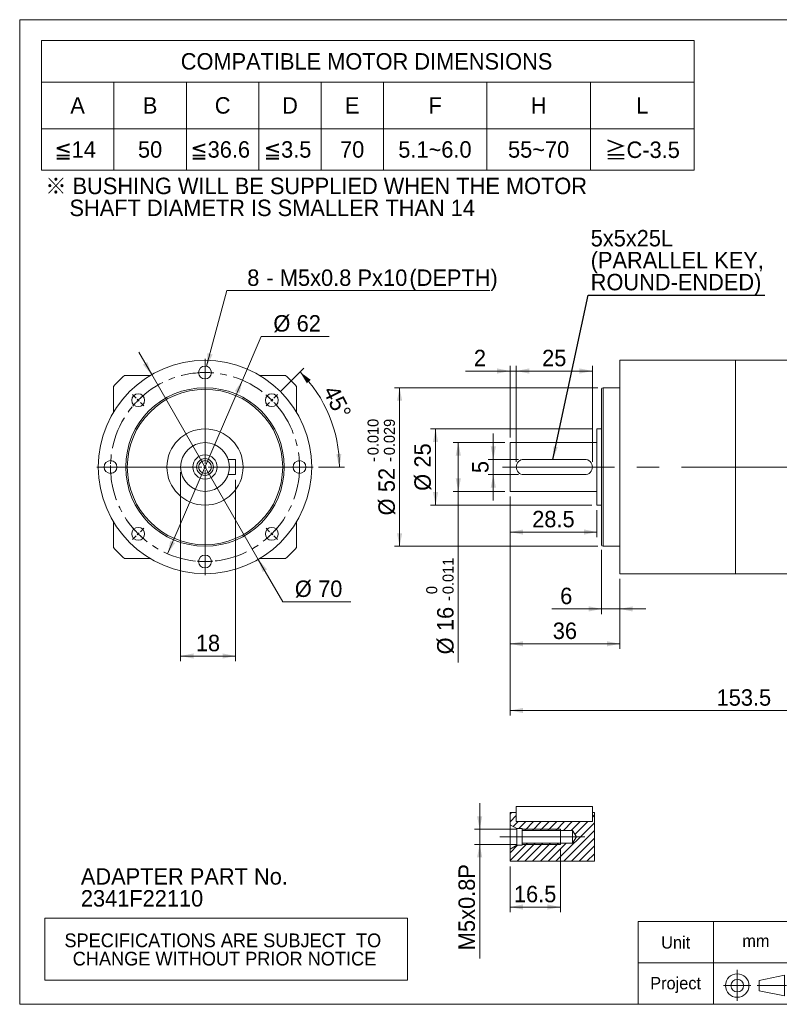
# Model space of a CAD drawing. Header units: millimetres. Extents: x 17 to 488, y 17 to 340.
# Tile 1 of 2: x 17 to 266, y 17 to 340. Entities that reach past the tile are written whole.
import ezdxf

# ---------------------------------------------------------------- set-up
doc = ezdxf.new("R2010")
doc.units = ezdxf.units.MM
doc.header["$LTSCALE"] = 1.7
doc.linetypes.add('CENTER', pattern=[10.16, 6.35, -1.27, 1.27, -1.27])
doc.linetypes.add('CENTERX2', pattern=[20.32, 12.7, -2.54, 2.54, -2.54])
doc.layers.add('外框線', color=7, linetype='Continuous', lineweight=30)
doc.styles.add('SLDTEXTSTYLE0', font='ARIAL.TTF', dxfattribs={"width": 0.948})
doc.styles.add('SLDTEXTSTYLE4', font='ARIAL.TTF', dxfattribs={"width": 0.948, "bigfont": 'bigfont'})
doc.styles.add('SLDTEXTSTYLE5', font='MINGLIU.TTC', dxfattribs={"bigfont": 'bigfont'})
doc.styles.get("Standard").update_dxf_attribs({"font": 'ARIAL.TTF'})
doc.dimstyles.new('SLDDIMSTYLE0', dxfattribs={"dimtxt": 5.23937, "dimasz": 4.25, "dimexe": 0, "dimexo": 0.0625, "dimgap": 1.309843, "dimtad": 1, "dimdec": 4, "dimrnd": 1e-09, "dimzin": 12, "dimdsep": 46, "dimtxsty": 'SLDTEXTSTYLE0', "dimsah": 1, "dimcen": 0.09, "dimadec": 0, "dimazin": 0, "dimtfac": 1, "dimtdec": 4, "dimtofl": 0, "dimtmove": 0, "dimatfit": 3, "dimfxl": 0, "dimtolj": 1, "dimtzin": 12, "dimarcsym": 0})
doc.dimstyles.new('SLDDIMSTYLE1', dxfattribs={"dimtxt": 5.23937, "dimasz": 4.25, "dimexe": 0, "dimexo": 0.0625, "dimgap": 1.309843, "dimtad": 1, "dimdec": 4, "dimrnd": 1e-09, "dimzin": 12, "dimdsep": 46, "dimtxsty": 'SLDTEXTSTYLE0', "dimsah": 1, "dimcen": 0.09, "dimadec": 0, "dimazin": 0, "dimtol": 1, "dimtm": 0.011, "dimtfac": 1, "dimtdec": 3, "dimtofl": 0, "dimtmove": 0, "dimatfit": 3, "dimfxl": 0, "dimtolj": 1, "dimarcsym": 0})
doc.dimstyles.new('SLDDIMSTYLE2', dxfattribs={"dimtxt": 5.23937, "dimasz": 4.25, "dimexe": 0, "dimexo": 0.0625, "dimgap": 1.309843, "dimtad": 1, "dimdec": 4, "dimrnd": 1e-09, "dimzin": 12, "dimdsep": 46, "dimtxsty": 'SLDTEXTSTYLE0', "dimsah": 1, "dimcen": 0.09, "dimadec": 0, "dimazin": 0, "dimtfac": 1, "dimtdec": 4, "dimtofl": 0, "dimtmove": 0, "dimatfit": 3, "dimfxl": 0, "dimtolj": 1, "dimtzin": 12, "dimarcsym": 0})
doc.dimstyles.new('SLDDIMSTYLE3', dxfattribs={"dimtxt": 5.23937, "dimasz": 4.25, "dimexe": 0, "dimexo": 0.0625, "dimgap": 1.309843, "dimtad": 1, "dimdec": 4, "dimrnd": 1e-09, "dimzin": 12, "dimdsep": 46, "dimtxsty": 'SLDTEXTSTYLE0', "dimsah": 1, "dimcen": 0.09, "dimadec": 0, "dimazin": 0, "dimtol": 1, "dimtp": -0.01, "dimtm": 0.029, "dimtfac": 1, "dimtdec": 3, "dimtofl": 0, "dimtmove": 0, "dimatfit": 3, "dimfxl": 0, "dimtolj": 1, "dimtzin": 0, "dimarcsym": 0})
doc.dimstyles.new('SLDDIMSTYLE5', dxfattribs={"dimtxt": 0, "dimasz": 4.25, "dimexe": 0, "dimexo": 0.0625, "dimgap": 0, "dimtad": 0, "dimtih": 1, "dimtoh": 1, "dimdec": 0, "dimrnd": 1e-09, "dimzin": 0, "dimdsep": 46, "dimtxsty": 'Standard', "dimsah": 1, "dimcen": 0.09, "dimadec": 0, "dimazin": 0, "dimtfac": 4.25, "dimtdec": 0, "dimtofl": 0, "dimtmove": 0, "dimatfit": 3, "dimfxl": 0, "dimtolj": 1, "dimtzin": 0, "dimarcsym": 0})
doc.dimstyles.new('SLDDIMSTYLE6', dxfattribs={"dimtxt": 5.23937, "dimasz": 4.25, "dimexe": 0, "dimexo": 0.0625, "dimgap": 1.309843, "dimtad": 0, "dimtih": 1, "dimtoh": 1, "dimdec": 4, "dimrnd": 1e-09, "dimzin": 12, "dimdsep": 46, "dimtxsty": 'SLDTEXTSTYLE0', "dimsah": 1, "dimcen": 0.09, "dimadec": 0, "dimazin": 0, "dimtfac": 1, "dimtdec": 4, "dimtmove": 0, "dimatfit": 3, "dimfxl": 0, "dimtolj": 1, "dimtzin": 12, "dimarcsym": 0})
doc.dimstyles.new('SLDDIMSTYLE7', dxfattribs={"dimtxt": 5.23937, "dimasz": 4.25, "dimexe": 0, "dimexo": 0.0625, "dimgap": 1.309843, "dimtad": 0, "dimtih": 1, "dimtoh": 1, "dimdec": 0, "dimrnd": 1e-09, "dimzin": 12, "dimdsep": 46, "dimtxsty": 'SLDTEXTSTYLE0', "dimsah": 1, "dimcen": 0.09, "dimadec": 0, "dimazin": 0, "dimtfac": 1, "dimtdec": 4, "dimtofl": 0, "dimtmove": 0, "dimatfit": 3, "dimfxl": 0, "dimtolj": 1, "dimtzin": 12, "dimarcsym": 0})
doc.dimstyles.new('SLDDIMSTYLE8', dxfattribs={"dimtxt": 5.23937, "dimasz": 4.25, "dimexe": 0, "dimexo": 0.0625, "dimgap": 1.309843, "dimtad": 1, "dimdec": 4, "dimlfac": 1.7, "dimzin": 12, "dimdsep": 46, "dimtxsty": 'SLDTEXTSTYLE0', "dimsah": 1, "dimcen": 0.09, "dimadec": 4, "dimazin": 0, "dimtfac": 1, "dimtdec": 4, "dimtofl": 0, "dimtmove": 0, "dimatfit": 3, "dimfxl": 0, "dimtolj": 1, "dimtzin": 12, "dimarcsym": 0})

# ---------------------------------------------------------------- blocks, each defined once
blk = doc.blocks.new('E2')
at = {"layer": '外框線', "color": 7, "lineweight": 0}
for p, q in [((219.94, 44.21), (219.94, 17.01)), ((272.06, 44.21), (219.94, 44.21)), ((244.61, 44.21), (244.61, 17.01)), ((272.06, 30.61), (219.94, 30.61)), ((259.59, 24.86), (267.88, 26.56)), ((267.88, 26.56), (267.88, 19.76)), ((259.59, 24.86), (259.59, 21.46)), ((259.59, 21.46), (267.88, 19.76))]:
    blk.add_line(p, q, dxfattribs=at)
at = {"layer": '外框線', "color": 7, "linetype": 'CENTERX2', "lineweight": 0}
for p, q in [((252.41, 28.36), (252.41, 18.13)), ((247.95, 23.15), (256.9, 23.15)), ((258.98, 23.15), (268.62, 23.15))]:
    blk.add_line(p, q, dxfattribs=at)
at = {"layer": '外框線', "color": 7, "lineweight": 0}
for radius in [3.86, 2.08]:
    blk.add_circle((252.41, 23.15), radius, dxfattribs=at)
at = {"color": 7, "linetype": 'Continuous', "lineweight": 0, "char_height": 4.048, "attachment_point": 1, "style": 'SLDTEXTSTYLE0'}
for s, insert in [('Unit', (227.45, 39.33)), ('mm', (254.08, 39.83)), ('Project', (223.85, 25.96))]:
    blk.add_mtext(s, dxfattribs=dict(at, insert=insert))
blk = doc.blocks.new('SW_NOTE_0')
at = {"color": 0, "linetype": 'Continuous', "lineweight": 0, "attachment_point": 1, "style": 'SLDTEXTSTYLE0'}
for s, insert, char_height in [('ADAPTER PART No.', (0, 6.96), 5.3975), ('2341F22110', (0, -0.24), 5.397)]:
    blk.add_mtext(s, dxfattribs=dict(at, insert=insert, char_height=char_height))
blk = doc.blocks.new('SW_NOTE_1')
at = {"color": 0, "linetype": 'Continuous', "lineweight": 0, "char_height": 5.3975, "attachment_point": 1}
for s, insert, style in [('\\M+181A6 BUSHING WILL BE SUPPLIED WHEN THE MOTOR', (0, 6.96), 'SLDTEXTSTYLE4'), ('    SHAFT DIAMETR IS SMALLER THAN 14', (0, -0.24), 'SLDTEXTSTYLE0')]:
    blk.add_mtext(s, dxfattribs=dict(at, insert=insert, style=style))
blk = doc.blocks.new('SW_TABLEANNOTATION_0')
at = {"color": 0, "linetype": 'Continuous', "lineweight": 0}
for p, q in [((0, 0), (0, -20.4)), ((119, 0), (0, 0)), ((119, -20.4), (119, 0)), ((0, -20.4), (119, -20.4))]:
    blk.add_line(p, q, dxfattribs=at)
at = {"color": 0, "linetype": 'Continuous', "lineweight": 0, "char_height": 4.4979, "attachment_point": 1, "style": 'SLDTEXTSTYLE0'}
for s, insert in [('SPECIFICATIONS ARE SUBJECT  TO ', (6.47, -5.06)), ('CHANGE WITHOUT PRIOR NOTICE', (9.19, -11.06))]:
    blk.add_mtext(s, dxfattribs=dict(at, insert=insert))
blk = doc.blocks.new('SW_TABLEANNOTATION_1')
at = {"color": 0, "linetype": 'Continuous', "lineweight": 0}
for p, q in [((0, 0), (0, -42.5)), ((214.2, 0), (0, 0)), ((214.2, -42.5), (214.2, 0)), ((0, -13.6), (214.2, -13.6)), ((23.8, -13.6), (23.8, -42.5)), ((47.6, -13.6), (47.6, -42.5)), ((71.4, -13.6), (71.4, -42.5)), ((91.8, -13.6), (91.8, -42.5)), ((112.2, -13.6), (112.2, -42.5)), ((146.2, -13.6), (146.2, -42.5)), ((180.2, -13.6), (180.2, -42.5)), ((0, -28.9), (214.2, -28.9)), ((0, -42.5), (214.2, -42.5))]:
    blk.add_line(p, q, dxfattribs=at)
at = {"color": 0, "linetype": 'Continuous', "lineweight": 0, "attachment_point": 1}
for s, insert, char_height, style in [('COMPATIBLE MOTOR DIMENSIONS', (45.73, -4.11), 5.3975, 'SLDTEXTSTYLE0'), ('A', (9.5, -18.56), 5.4, 'SLDTEXTSTYLE0'), ('B', (33.3, -18.56), 5.4, 'SLDTEXTSTYLE0'), ('C', (56.9, -18.56), 5.4, 'SLDTEXTSTYLE0'), ('D', (79, -18.56), 5.4, 'SLDTEXTSTYLE0'), ('E', (99.6, -18.56), 5.4, 'SLDTEXTSTYLE0'), ('F', (127, -18.56), 5.4, 'SLDTEXTSTYLE0'), ('H', (160.6, -18.56), 5.4, 'SLDTEXTSTYLE0'), ('L', (195.2, -18.56), 5.4, 'SLDTEXTSTYLE0'), ('\\M+1818514', (4.3, -33.01), 5.397, 'SLDTEXTSTYLE4'), ('50', (31.7, -33.01), 5.397, 'SLDTEXTSTYLE0'), ('\\M+1818536.6', (48.9, -33.01), 5.3975, 'SLDTEXTSTYLE4'), ('\\M+181853.5', (73, -33.01), 5.3975, 'SLDTEXTSTYLE4'), ('70', (98, -33.01), 5.397, 'SLDTEXTSTYLE0'), ('5.1~6.0', (117.11, -33.01), 5.397, 'SLDTEXTSTYLE0'), ('55~70', (153.1, -33.01), 5.397, 'SLDTEXTSTYLE0'), ('\\M+18186', (184.81, -33.23), 5.397, 'SLDTEXTSTYLE5'), ('C-3.5', (192, -33.11), 5.397, 'SLDTEXTSTYLE0')]:
    blk.add_mtext(s, dxfattribs=dict(at, insert=insert, char_height=char_height, style=style))
blk = doc.blocks.new('*D11')
at = {"color": 7, "linetype": 'Continuous', "lineweight": 0}
for p, q in [((172.38, 195.76), (172.38, 204.26)), ((180.7, 195.76), (170.68, 195.76)), ((172.38, 195.76), (172.38, 190.76)), ((180.7, 190.76), (170.68, 190.76)), ((172.38, 190.76), (172.38, 182.26))]:
    blk.add_line(p, q, dxfattribs=at)
for points in [[(172.38, 195.76), (173.23, 200.01), (171.53, 200.01)], [(172.38, 190.76), (171.53, 186.51), (173.23, 186.51)]]:
    blk.add_solid(points, dxfattribs=at)
at = {"color": 7, "linetype": 'Continuous', "lineweight": 0, "insert": (165.42, 191.26), "char_height": 5.4, "attachment_point": 1, "rotation": 90, "style": 'SLDTEXTSTYLE0'}
blk.add_mtext('5', dxfattribs=at)
blk = doc.blocks.new('*D12')
at = {"color": 7, "linetype": 'Continuous', "lineweight": 0}
for p, q in [((176.2, 201.26), (159.2, 201.26)), ((160.9, 201.26), (160.9, 185.26)), ((176.2, 185.26), (159.2, 185.26)), ((160.9, 185.26), (160.9, 129.1))]:
    blk.add_line(p, q, dxfattribs=at)
for points in [[(160.9, 201.26), (160.05, 197.01), (161.75, 197.01)], [(160.9, 185.26), (161.75, 189.51), (160.05, 189.51)]]:
    blk.add_solid(points, dxfattribs=at)
at = {"color": 7, "linetype": 'Continuous', "lineweight": 0, "attachment_point": 1, "rotation": 90, "style": 'SLDTEXTSTYLE0'}
for s, insert, char_height in [('0.011', (155.75, 151.56), 3.598), ('0', (150.39, 151.56), 3.6), ('-', (155.75, 149.36), 3.6), ('16', (153.94, 139.44), 5.397), ('%%c', (153.94, 131.8), 5.397)]:
    blk.add_mtext(s, dxfattribs=dict(at, insert=insert, char_height=char_height))
blk = doc.blocks.new('*D13')
at = {"color": 7, "linetype": 'Continuous', "lineweight": 0}
for p, q in [((204.7, 205.76), (151.74, 205.76)), ((153.44, 205.76), (153.44, 180.76)), ((204.7, 180.76), (151.74, 180.76))]:
    blk.add_line(p, q, dxfattribs=at)
for points in [[(153.44, 205.76), (152.59, 201.51), (154.29, 201.51)], [(153.44, 180.76), (154.29, 185.01), (152.59, 185.01)]]:
    blk.add_solid(points, dxfattribs=at)
at = {"color": 7, "linetype": 'Continuous', "lineweight": 0, "char_height": 5.397, "attachment_point": 1, "rotation": 90, "style": 'SLDTEXTSTYLE0'}
for s, insert in [('25', (146.48, 193.08)), ('%%c', (146.48, 185.44))]:
    blk.add_mtext(s, dxfattribs=dict(at, insert=insert))
blk = doc.blocks.new('*D14')
at = {"color": 7, "linetype": 'Continuous', "lineweight": 0}
for p, q in [((206.7, 219.26), (139.94, 219.26)), ((141.64, 219.26), (141.64, 167.26)), ((206.7, 167.26), (139.94, 167.26))]:
    blk.add_line(p, q, dxfattribs=at)
for points in [[(141.64, 219.26), (140.79, 215.01), (142.49, 215.01)], [(141.64, 167.26), (142.49, 171.51), (140.79, 171.51)]]:
    blk.add_solid(points, dxfattribs=at)
at = {"color": 7, "linetype": 'Continuous', "lineweight": 0, "attachment_point": 1, "rotation": 90, "style": 'SLDTEXTSTYLE0'}
for s, insert, char_height in [('0.010', (131.13, 197.14), 3.598), ('0.029', (136.49, 197.14), 3.598), ('-', (131.13, 194.94), 3.6), ('-', (136.49, 194.94), 3.6), ('52', (134.68, 185.02), 5.397), ('%%c', (134.68, 177.38), 5.397)]:
    blk.add_mtext(s, dxfattribs=dict(at, insert=insert, char_height=char_height))
blk = doc.blocks.new('*D15')
at = {"color": 7, "linetype": 'Continuous', "lineweight": 0}
for p, q in [((177.9, 202.96), (177.9, 226.45)), ((179.9, 194.96), (179.9, 226.45)), ((177.9, 224.75), (163.31, 224.75)), ((177.9, 224.75), (179.9, 224.75)), ((179.9, 224.75), (188.4, 224.75))]:
    blk.add_line(p, q, dxfattribs=at)
for points in [[(177.9, 224.75), (173.65, 225.6), (173.65, 223.9)], [(179.9, 224.75), (184.15, 223.9), (184.15, 225.6)]]:
    blk.add_solid(points, dxfattribs=at)
at = {"color": 7, "linetype": 'Continuous', "lineweight": 0, "insert": (166.01, 231.71), "char_height": 5.4, "attachment_point": 1, "style": 'SLDTEXTSTYLE0'}
blk.add_mtext('2', dxfattribs=at)
blk = doc.blocks.new('*D16')
at = {"color": 7, "linetype": 'Continuous', "lineweight": 0}
for p, q in [((179.9, 194.96), (179.9, 226.45)), ((204.9, 194.96), (204.9, 226.45)), ((179.9, 224.75), (204.9, 224.75))]:
    blk.add_line(p, q, dxfattribs=at)
for points in [[(179.9, 224.75), (184.15, 223.9), (184.15, 225.6)], [(204.9, 224.75), (200.65, 225.6), (200.65, 223.9)]]:
    blk.add_solid(points, dxfattribs=at)
at = {"color": 7, "linetype": 'Continuous', "lineweight": 0, "insert": (188.4, 231.71), "char_height": 5.397, "attachment_point": 1, "style": 'SLDTEXTSTYLE0'}
blk.add_mtext('25', dxfattribs=at)
blk = doc.blocks.new('*D17')
at = {"color": 7, "linetype": 'Continuous', "lineweight": 0}
for p, q in [((177.9, 183.56), (177.9, 170.22)), ((206.4, 179.06), (206.4, 170.22)), ((177.9, 171.92), (206.4, 171.92))]:
    blk.add_line(p, q, dxfattribs=at)
for points in [[(177.9, 171.92), (182.15, 171.07), (182.15, 172.77)], [(206.4, 171.92), (202.15, 172.77), (202.15, 171.07)]]:
    blk.add_solid(points, dxfattribs=at)
at = {"color": 7, "linetype": 'Continuous', "lineweight": 0, "insert": (185.15, 178.88), "char_height": 5.397, "attachment_point": 1, "style": 'SLDTEXTSTYLE0'}
blk.add_mtext('28.5', dxfattribs=at)
blk = doc.blocks.new('*D18')
at = {"color": 7, "linetype": 'Continuous', "lineweight": 0}
for p, q in [((207.9, 166.06), (207.9, 145.01)), ((213.9, 156.56), (213.9, 145.01)), ((207.9, 146.71), (191.62, 146.71)), ((207.9, 146.71), (213.9, 146.71)), ((213.9, 146.71), (222.4, 146.71))]:
    blk.add_line(p, q, dxfattribs=at)
for points in [[(207.9, 146.71), (203.65, 147.56), (203.65, 145.86)], [(213.9, 146.71), (218.15, 145.86), (218.15, 147.56)]]:
    blk.add_solid(points, dxfattribs=at)
at = {"color": 7, "linetype": 'Continuous', "lineweight": 0, "insert": (194.32, 153.67), "char_height": 5.4, "attachment_point": 1, "style": 'SLDTEXTSTYLE0'}
blk.add_mtext('6', dxfattribs=at)
blk = doc.blocks.new('*D19')
at = {"color": 7, "linetype": 'Continuous', "lineweight": 0}
for p, q in [((177.9, 183.56), (177.9, 133.57)), ((213.9, 156.56), (213.9, 133.57)), ((177.9, 135.27), (213.9, 135.27))]:
    blk.add_line(p, q, dxfattribs=at)
for points in [[(177.9, 135.27), (182.15, 134.42), (182.15, 136.12)], [(213.9, 135.27), (209.65, 136.12), (209.65, 134.42)]]:
    blk.add_solid(points, dxfattribs=at)
at = {"color": 7, "linetype": 'Continuous', "lineweight": 0, "insert": (191.9, 142.23), "char_height": 5.397, "attachment_point": 1, "style": 'SLDTEXTSTYLE0'}
blk.add_mtext('36', dxfattribs=at)
blk = doc.blocks.new('*D23')
at = {"color": 7, "linetype": 'Continuous', "lineweight": 0}
for p, q in [((177.9, 183.56), (177.9, 111.69)), ((331.4, 161.56), (331.4, 111.69)), ((331.4, 113.39), (177.9, 113.39))]:
    blk.add_line(p, q, dxfattribs=at)
for points in [[(177.9, 113.39), (182.15, 112.54), (182.15, 114.24)], [(331.4, 113.39), (327.15, 114.24), (327.15, 112.54)]]:
    blk.add_solid(points, dxfattribs=at)
at = {"color": 7, "linetype": 'Continuous', "lineweight": 0, "insert": (245.65, 120.35), "char_height": 5.397, "attachment_point": 1, "style": 'SLDTEXTSTYLE0'}
blk.add_mtext('153.5', dxfattribs=at)
blk = doc.blocks.new('SW_NOTE_2')
at = {"color": 0, "linetype": 'Continuous', "lineweight": 0, "attachment_point": 1, "style": 'SLDTEXTSTYLE0'}
for s, insert, char_height in [('5x5x25L', (-57.17, 21.35), 5.397), ('(PARALLEL KEY,', (-57.17, 14.16), 5.3975), ('ROUND-ENDED)', (-57.17, 6.96), 5.3975)]:
    blk.add_mtext(s, dxfattribs=dict(at, insert=insert, char_height=char_height))
blk = doc.blocks.new('*D36')
at = {"color": 7, "linetype": 'Continuous', "lineweight": 0}
for p, q in [((90.06, 221.73), (96.26, 236.12)), ((96.26, 236.12), (118.56, 236.12)), ((65.54, 164.79), (90.06, 221.73))]:
    blk.add_line(p, q, dxfattribs=at)
for points in [[(90.06, 221.73), (87.6, 218.16), (89.16, 217.49)], [(65.54, 164.79), (68, 168.35), (66.44, 169.03)]]:
    blk.add_solid(points, dxfattribs=at)
at = {"color": 7, "linetype": 'Continuous', "lineweight": 0, "char_height": 5.397, "attachment_point": 1, "style": 'SLDTEXTSTYLE0'}
for s, insert in [('%%c', (100.23, 243.08)), ('62', (107.87, 243.08))]:
    blk.add_mtext(s, dxfattribs=dict(at, insert=insert))
blk = doc.blocks.new('*D37')
at = {"color": 7, "linetype": 'Continuous', "lineweight": 0}
for p, q in [((69.8, 191.56), (69.8, 129.56)), ((87.8, 189.06), (87.8, 129.56)), ((69.8, 131.26), (87.8, 131.26))]:
    blk.add_line(p, q, dxfattribs=at)
for points in [[(69.8, 131.26), (74.05, 130.41), (74.05, 132.11)], [(87.8, 131.26), (83.55, 132.11), (83.55, 130.41)]]:
    blk.add_solid(points, dxfattribs=at)
at = {"color": 7, "linetype": 'Continuous', "lineweight": 0, "insert": (74.8, 138.22), "char_height": 5.397, "attachment_point": 1, "style": 'SLDTEXTSTYLE0'}
blk.add_mtext('18', dxfattribs=at)
blk = doc.blocks.new('*D38')
at = {"color": 7, "linetype": 'Continuous', "lineweight": 0}
for p, q in [((60.3, 223.57), (56.05, 230.93)), ((60.3, 223.57), (95.29, 162.94)), ((95.29, 162.94), (103.3, 149.07)), ((103.3, 149.07), (125.61, 149.07))]:
    blk.add_line(p, q, dxfattribs=at)
for points in [[(60.3, 223.57), (58.91, 227.68), (57.44, 226.83)], [(95.29, 162.94), (96.68, 158.84), (98.15, 159.69)]]:
    blk.add_solid(points, dxfattribs=at)
at = {"color": 7, "linetype": 'Continuous', "lineweight": 0, "char_height": 5.397, "attachment_point": 1, "style": 'SLDTEXTSTYLE0'}
for s, insert in [('%%c', (107.28, 156.03)), ('70', (114.92, 156.03))]:
    blk.add_mtext(s, dxfattribs=dict(at, insert=insert))
blk = doc.blocks.new('*D39')
at = {"color": 7, "linetype": 'Continuous', "lineweight": 0}
for p, q in [((78.34, 226.29), (84.98, 251.12)), ((84.98, 251.12), (171.21, 251.12))]:
    blk.add_line(p, q, dxfattribs=at)
blk.add_solid([(78.34, 226.29), (80.26, 230.17), (78.62, 230.61)], dxfattribs=at)
at = {"color": 7, "linetype": 'Continuous', "lineweight": 0, "attachment_point": 1, "style": 'SLDTEXTSTYLE0'}
for s, insert, char_height in [('(DEPTH)', (144.86, 258.07), 5.397), ('8', (91.65, 258.07), 5.4), ('M5x0.8', (102.36, 258.07), 5.397), ('Px', (127.83, 258.07), 5.397), ('10', (136.23, 258.07), 5.397), (' - ', (95.96, 258.07), 5.397)]:
    blk.add_mtext(s, dxfattribs=dict(at, insert=insert, char_height=char_height))
blk = doc.blocks.new('*D40')
at = {"color": 7, "linetype": 'Continuous', "lineweight": 0}
for p, q in [((102.76, 218.22), (110.18, 225.64)), ((115, 193.26), (123.6, 193.26))]:
    blk.add_line(p, q, dxfattribs=at)
blk.add_arc((77.8, 193.26), 44.1, 0, 45, dxfattribs=at)
for points in [[(108.98, 224.44), (111.21, 220.72), (112.47, 221.87)], [(121.9, 193.26), (122.54, 197.54), (120.85, 197.46)]]:
    blk.add_solid(points, dxfattribs=at)
at = {"color": 7, "linetype": 'Continuous', "lineweight": 0, "insert": (121.26, 220.6), "char_height": 5.397, "attachment_point": 1, "rotation": 296.0914, "style": 'SLDTEXTSTYLE0'}
blk.add_mtext('45°', dxfattribs=at)
blk = doc.blocks.new('SW_CENTERMARKSYMBOL_1')
at = {"color": 0, "linetype": 'Continuous', "lineweight": 0}
for p, q in [((0, 1), (0, 35.5)), ((-1, 0), (-35.5, 0)), ((0, 0), (-0.5, 0)), ((0, 0), (0, 0.5)), ((0, 0), (0, -0.5)), ((0, 0), (0.5, 0)), ((1, 0), (35.5, 0)), ((30, 0), (28.4, 0)), ((31, 0), (30.5, 0)), ((31, 0), (31.5, 0)), ((32, 0), (33.6, 0)), ((0, -1), (0, -35.5)), ((-21.92, -21.92), (-22.27, -22.27)), ((-21.92, -21.92), (-21.57, -21.57)), ((-21.21, -21.21), (-20.08, -20.08)), ((21.21, -21.21), (20.08, -20.08)), ((21.92, -21.92), (21.57, -21.57)), ((21.92, -21.92), (22.27, -22.27)), ((-22.63, -22.63), (-23.76, -23.76)), ((22.63, -22.63), (23.76, -23.76)), ((0, -30), (0, -28.4)), ((0, -31), (0, -30.5)), ((0, -31), (0, -31.5)), ((0, -32), (0, -33.6))]:
    blk.add_line(p, q, dxfattribs=at)
for start, end in [(1.8483, 4.8055), (0, 0.9241), (359.0759, 0), (355.1945, 358.1517), (220.1945, 223.1517), (224.0759, 225), (225, 225.9241), (314.0759, 315), (315, 315.9241), (316.8483, 319.8055), (226.8483, 229.8055), (310.1945, 313.1517), (265.1945, 268.1517), (269.0759, 270), (270, 270.9241), (271.8483, 274.8055)]:
    blk.add_arc((0, 0), 31, start, end, dxfattribs=at)
blk = doc.blocks.new('SW_CENTERMARKSYMBOL_2')
at = {"color": 0, "linetype": 'Continuous', "lineweight": 0}
for p, q in [((-21.92, 10.08), (-21.92, 11.68)), ((-21.92, 9.08), (-21.92, 9.58)), ((-21.92, 9.08), (-21.92, 8.58)), ((-21.92, 8.08), (-21.92, 6.48)), ((-21.92, -20.92), (-21.92, 7.22)), ((-44.55, 0.71), (-45.68, 1.84)), ((-43.84, 0), (-44.19, 0.35)), ((-43.84, 0), (-43.49, -0.35)), ((0, 0), (-0.35, -0.35)), ((0, 0), (0.35, 0.35)), ((0.71, 0.71), (1.84, 1.84)), ((-43.13, -0.71), (-42, -1.84)), ((-0.71, -0.71), (-1.84, -1.84)), ((-53.92, -21.92), (-55.52, -21.92)), ((-52.92, -21.92), (-53.42, -21.92)), ((-52.92, -21.92), (-52.42, -21.92)), ((-51.92, -21.92), (-50.32, -21.92)), ((-22.92, -21.92), (-51.06, -21.92)), ((-21.92, -21.92), (-22.42, -21.92)), ((-21.92, -21.92), (-21.92, -21.42)), ((-21.92, -21.92), (-21.92, -22.42)), ((-21.92, -21.92), (-21.42, -21.92)), ((-20.92, -21.92), (7.22, -21.92)), ((-21.92, -22.92), (-21.92, -51.06))]:
    blk.add_line(p, q, dxfattribs=at)
for start, end in [(91.8483, 94.8055), (90, 90.9241), (89.0759, 90), (85.1945, 88.1517), (135, 135.9241), (134.0759, 135), (130.1945, 133.1517), (46.8483, 49.8055), (45, 45.9241), (44.0759, 45), (136.8483, 139.8055), (40.1945, 43.1517), (175.1945, 178.1517), (179.0759, 180), (180, 180.9241), (181.8483, 184.8055)]:
    blk.add_arc((-21.92, -21.92), 31, start, end, dxfattribs=at)
blk = doc.blocks.new('SW_HATCH_0')
at = {"color": 0, "linetype": 'Continuous', "lineweight": 0}
for p, q in [((0, 0), (0.5, 0.5)), ((0, -2.54), (2, -0.54)), ((1.01, -4.08), (2.59, -2.5)), ((2.88, -4.75), (5.13, -2.5)), ((4.78, -5.4), (7.68, -2.5)), ((7.32, -5.4), (10.22, -2.5)), ((9.87, -5.4), (12.77, -2.5)), ((12.41, -5.4), (15.31, -2.5)), ((14.96, -5.4), (17.86, -2.5)), ((15.03, -15.5), (27.7, -2.84)), ((17.5, -5.4), (20.4, -2.5)), ((20.05, -5.4), (22.95, -2.5)), ((21.28, -6.7), (25.49, -2.5)), ((27, -0.99), (27.7, -0.29)), ((17.58, -15.5), (27.7, -5.38)), ((0, -15.27), (5.67, -9.6)), ((2.31, -15.5), (8.21, -9.6)), ((4.86, -15.5), (10.76, -9.6)), ((7.4, -15.5), (13.3, -9.6)), ((9.95, -15.5), (15.85, -9.6)), ((12.49, -15.5), (18.39, -9.6)), ((20.12, -15.5), (27.7, -7.92)), ((0, -12.72), (2.47, -10.25)), ((22.67, -15.5), (27.7, -10.47)), ((25.21, -15.5), (27.7, -13.01))]:
    blk.add_line(p, q, dxfattribs=at)
blk = doc.blocks.new('*D44')
at = {"color": 7, "linetype": 'Continuous', "lineweight": 0}
for p, q in [((167.91, 74.43), (167.91, 82.93)), ((180.2, 74.43), (166.21, 74.43)), ((167.91, 69.43), (167.91, 74.43)), ((180.2, 69.43), (166.21, 69.43)), ((167.91, 69.43), (167.91, 32.02))]:
    blk.add_line(p, q, dxfattribs=at)
for points in [[(167.91, 74.43), (168.76, 78.68), (167.06, 78.68)], [(167.91, 69.43), (167.06, 65.18), (168.76, 65.18)]]:
    blk.add_solid(points, dxfattribs=at)
at = {"color": 7, "linetype": 'Continuous', "lineweight": 0, "attachment_point": 1, "rotation": 90, "style": 'SLDTEXTSTYLE0'}
for s, insert, char_height in [('x0.8P', (160.95, 44.71), 5.397), ('5', (160.95, 40.71), 5.4), ('M', (160.95, 34.72), 5.4)]:
    blk.add_mtext(s, dxfattribs=dict(at, insert=insert, char_height=char_height))
blk = doc.blocks.new('*D45')
at = {"color": 7, "linetype": 'Continuous', "lineweight": 0}
for p, q in [((194.4, 67.73), (194.4, 47.21)), ((177.9, 62.23), (177.9, 47.21)), ((177.9, 48.91), (194.4, 48.91))]:
    blk.add_line(p, q, dxfattribs=at)
for points in [[(177.9, 48.91), (182.15, 48.06), (182.15, 49.76)], [(194.4, 48.91), (190.15, 49.76), (190.15, 48.06)]]:
    blk.add_solid(points, dxfattribs=at)
at = {"color": 7, "linetype": 'Continuous', "lineweight": 0, "insert": (179.15, 55.87), "char_height": 5.397, "attachment_point": 1, "style": 'SLDTEXTSTYLE0'}
blk.add_mtext('16.5', dxfattribs=at)

msp = doc.modelspace()

# ---------------------------------------------------------------- linework, layer by layer
at = {"color": 7, "linetype": 'Continuous', "lineweight": 0}
for p, q in [((17, 340), (487.9, 340)), ((17, 17), (17, 340)), ((205.593118, 63.925367), (205.593118, 79.925367)), ((181.895869, 74.425367), (194.395864, 74.425367)), ((194.395864, 69.425367), (194.395864, 74.425367)), ((181.895869, 69.425367), (194.395864, 69.425367)), ((17, 17), (487.9, 17))]:
    msp.add_line(p, q, dxfattribs=at)
at = {"color": 7, "linetype": 'Continuous', "lineweight": 15}
for p, q in [((251.895867, 228.257345), (213.895865, 228.257345)), ((213.895865, 228.257345), (213.895865, 158.257345)), ((284.895867, 228.257345), (251.895867, 228.257345)), ((251.895867, 193.257345), (251.895867, 228.257345)), ((59.769821, 223.257344), (51.340064, 223.257344)), ((104.25509, 223.257344), (95.825333, 223.257344)), ((47.797578, 219.714858), (47.797578, 211.285101)), ((107.797576, 211.285101), (107.797576, 219.714858)), ((207.895867, 193.257345), (207.895867, 218.757344)), ((213.895865, 219.257345), (208.395868, 219.257345)), ((207.895867, 205.757345), (206.395864, 205.757345)), ((206.395864, 193.257345), (206.395864, 205.757345)), ((206.395864, 201.257345), (177.895866, 201.257345)), ((177.895866, 193.257345), (177.895866, 201.257345)), ((87.797577, 195.757345), (85.396919, 195.757345)), ((87.797577, 195.757345), (87.797577, 190.757345)), ((202.395864, 195.757345), (182.395868, 195.757345)), ((87.797577, 190.757345), (85.396919, 190.757345)), ((177.895866, 185.257344), (177.895866, 193.257345)), ((182.395868, 190.757345), (202.395864, 190.757345)), ((206.395864, 180.757345), (206.395864, 193.257345)), ((207.895867, 167.757345), (207.895867, 193.257345)), ((251.895867, 158.257345), (251.895867, 193.257345)), ((177.895866, 185.257344), (206.395864, 185.257344)), ((206.395864, 180.757345), (207.895867, 180.757345)), ((47.797578, 175.229588), (47.797578, 166.799832)), ((107.797576, 166.799832), (107.797576, 175.229588)), ((208.395868, 167.257344), (213.895865, 167.257344)), ((51.340064, 163.257345), (59.769821, 163.257345)), ((95.825333, 163.257345), (104.25509, 163.257345)), ((213.895865, 158.257345), (251.895867, 158.257345)), ((251.895867, 158.257345), (284.895867, 158.257345)), ((179.895872, 76.925367), (179.895872, 81.925367)), ((179.895872, 81.925367), (204.895871, 81.925367)), ((204.895871, 81.925367), (204.895871, 76.925367)), ((177.895868, 79.925367), (179.895872, 79.925367)), ((177.895868, 75.925367), (177.895868, 79.925367)), ((179.895872, 76.925367), (179.895872, 79.925367)), ((204.895871, 79.925367), (205.593118, 79.925367)), ((204.895871, 79.925367), (204.895871, 76.925367)), ((180.060932, 74.675367), (177.895868, 75.925367)), ((177.895868, 75.925367), (177.895868, 67.925367)), ((179.895872, 76.925367), (204.895871, 76.925367)), ((181.895869, 74.675367), (180.060932, 74.675367)), ((180.060932, 74.675367), (180.060932, 69.175367)), ((181.895869, 74.025367), (181.895869, 74.675367)), ((198.395872, 74.025367), (181.895869, 74.025367)), ((181.895869, 74.025367), (181.895869, 69.825367)), ((199.657673, 71.925367), (198.395872, 74.025367)), ((198.395872, 74.025367), (198.395872, 69.825367)), ((198.395872, 69.825367), (199.657673, 71.925367)), ((177.895868, 67.925367), (180.060932, 69.175367)), ((177.895868, 63.925367), (177.895868, 67.925367)), ((180.060932, 69.175367), (181.895869, 69.175367)), ((181.895869, 69.175367), (181.895869, 69.825367)), ((181.895869, 69.825367), (198.395872, 69.825367)), ((205.593118, 63.925367), (177.895868, 63.925367))]:
    msp.add_line(p, q, dxfattribs=at)
at = {"color": 8, "linetype": 'Continuous', "lineweight": 15}
for p, q in [((208.395868, 219.257345), (208.395868, 193.257345)), ((208.395868, 193.257345), (208.395868, 167.257344))]:
    msp.add_line(p, q, dxfattribs=at)
at = {"color": 7, "linetype": 'CENTERX2', "lineweight": 0, "ltscale": 1.7}
for p, q in [((175.438388, 193.257345), (334.622189, 193.257345)), ((174.508618, 71.925367), (202.411236, 71.925367))]:
    msp.add_line(p, q, dxfattribs=at)
at = {"color": 7, "linetype": 'Continuous', "lineweight": 15}
for centre, radius in [((77.797577, 193.257345), 35), ((77.797577, 224.257345), 2.1), ((77.797577, 193.257345), 26), ((77.797577, 193.257345), 25.5), ((55.877267, 215.177655), 2.1), ((99.717887, 215.177655), 2.1), ((77.797577, 193.257345), 12.5), ((77.797577, 193.257345), 8), ((77.797577, 193.257345), 4), ((46.797577, 193.257345), 2.1), ((77.797577, 193.257345), 2.75), ((77.797577, 193.257345), 2.1), ((108.797577, 193.257345), 2.1), ((55.877267, 171.337035), 2.1), ((99.717887, 171.337035), 2.1), ((77.797577, 162.257345), 2.1)]:
    msp.add_circle(centre, radius, dxfattribs=at)
at = {"color": 7, "linetype": 'CENTER', "lineweight": 0}
msp.add_circle((77.797577, 193.257345), 31, dxfattribs=at)
at = {"color": 7, "linetype": 'Continuous', "lineweight": 15}
for centre, radius, start, end in [((77.797577, 193.257345), 40, 131.40962211, 138.59037789), ((77.797577, 193.257345), 40, 41.40962211, 48.59037789), ((208.395867, 218.757345), 0.5, 90, 180), ((182.395867, 193.257345), 2.5, 90, 270), ((202.395867, 193.257345), 2.5, 270, 90), ((77.797577, 193.257345), 40, 221.40962211, 228.59037789), ((77.797577, 193.257345), 40, 311.40962211, 318.59037789), ((208.395867, 167.757345), 0.5, 180, 270)]:
    msp.add_arc(centre, radius, start, end, dxfattribs=at)

# ---------------------------------------------------------------- block references
at = {"color": 7, "linetype": 'Continuous', "lineweight": 0}
for name, p in [('SW_TABLEANNOTATION_1', (24.107455, 333.142215)), ('SW_NOTE_1', (25.387092, 281.211443)), ('SW_NOTE_2', (261.507171, 249.667826)), ('SW_CENTERMARKSYMBOL_1', (77.797577, 193.257345)), ('SW_CENTERMARKSYMBOL_2', (99.717887, 215.177655)), ('SW_HATCH_0', (177.895868, 79.423633)), ('SW_NOTE_0', (37.07275, 54.696084)), ('SW_TABLEANNOTATION_0', (25.211613, 45.288676))]:
    msp.add_blockref(name, p, dxfattribs=at)
at = {"color": 7, "linetype": 'Continuous'}
msp.add_blockref('E2', (0, 0), dxfattribs=at)

# ---------------------------------------------------------------- dimensions: what is measured, and where the dimension line sits
at = {"color": 7, "linetype": 'Continuous', "lineweight": 0}
dim = msp.add_diameter_dim_2p(p1=(76.273569, 218.557573), p2=(78.340021, 226.286077), text='<> - M5x0.8Px10(DEPTH)\\P', dimstyle='SLDDIMSTYLE7', override={"dimpost": '<>'}, dxfattribs=at)
dim.commit()
dim.dimension.update_dxf_attribs({"geometry": '*D39', "text_midpoint": (128.733822, 255.13833), "dimtype": 163})
for p1, p2, picture, middle in [((90.060109, 221.728915), (65.535045, 164.785775), '*D36', (108.048213, 240.139314)), ((95.293575, 162.944145), (60.301579, 223.570544), '*D38', (115.093792, 153.089017))]:
    dim = msp.add_diameter_dim_2p(p1=p1, p2=p2, dimstyle='SLDDIMSTYLE6', dxfattribs=at)
    dim.commit()
    dim.dimension.update_dxf_attribs({"geometry": picture, "text_midpoint": middle, "dimtype": 163})
for base, p1, p2, dimstyle, picture, middle in [((179.895867, 224.754786), (177.895867, 201.257345), (179.895867, 193.257345), 'SLDDIMSTYLE0', '*D15', (168.007943, 224.754786)), ((204.895867, 224.754786), (179.895867, 193.257345), (204.895867, 193.257345), 'SLDDIMSTYLE2', '*D16', (192.395867, 224.754786)), ((87.797577, 131.257345), (69.797577, 193.257345), (87.797577, 190.757345), 'SLDDIMSTYLE2', '*D37', (78.797577, 131.257345)), ((206.395867, 171.921941), (177.895867, 185.257345), (206.395867, 180.757345), 'SLDDIMSTYLE2', '*D17', (192.145867, 171.921941)), ((213.895867, 135.270155), (177.895867, 185.257345), (213.895867, 158.257345), 'SLDDIMSTYLE2', '*D19', (195.895867, 135.270155)), ((177.895867, 113.392036), (331.395867, 163.257345), (177.895867, 185.257345), 'SLDDIMSTYLE2', '*D23', (254.645867, 113.392036)), ((213.895867, 146.707992), (207.895867, 167.757345), (213.895867, 158.257345), 'SLDDIMSTYLE0', '*D18', (196.318547, 146.707992)), ((194.395867, 48.909172), (177.895867, 63.925367), (194.395867, 69.425367), 'SLDDIMSTYLE2', '*D45', (186.145867, 48.909172))]:
    dim = msp.add_linear_dim(base=base, p1=p1, p2=p2, dimstyle=dimstyle, dxfattribs=at)
    dim.commit()
    dim.dimension.update_dxf_attribs({"geometry": picture, "text_midpoint": middle, "dimtype": 160})
dim = msp.add_angular_dim_2l(base=(118.541572, 210.13406), line1=((101.556365, 217.016133), (97.87941, 213.339177)), line2=((113.297577, 193.257345), (42.297577, 193.257345)), dimstyle='SLDDIMSTYLE8', dxfattribs=at)
dim.commit()
dim.dimension.update_dxf_attribs({"geometry": '*D40', "text_midpoint": (117.404375, 212.653174), "dimtype": 162})
for base, p1, p2, text, dimstyle, picture, middle in [((141.635985, 167.257345), (208.395867, 219.257345), (208.395867, 167.257345), '%%c<>', 'SLDDIMSTYLE3', '*D14', (141.635985, 193.257345)), ((153.436192, 180.757345), (206.395867, 205.757345), (206.395867, 180.757345), '%%c<>', 'SLDDIMSTYLE2', '*D13', (153.436192, 193.257345)), ((160.895867, 185.257345), (177.895867, 201.257345), (177.895867, 185.257345), '%%c<>', 'SLDDIMSTYLE1', '*D12', (160.895867, 147.674217)), ((167.906577, 74.425367), (181.895867, 69.425367), (181.895867, 74.425367), 'M<>x0.8P', 'SLDDIMSTYLE0', '*D44', (167.906577, 48.909172))]:
    dim = msp.add_linear_dim(base=base, p1=p1, p2=p2, angle=90, text=text, dimstyle=dimstyle, dxfattribs=at)
    dim.commit()
    dim.dimension.update_dxf_attribs({"geometry": picture, "text_midpoint": middle, "dimtype": 160})
dim = msp.add_linear_dim(base=(172.378889, 190.757345), p1=(182.395867, 195.757345), p2=(182.395867, 190.757345), angle=90, dimstyle='SLDDIMSTYLE0', dxfattribs=at)
dim.commit()
dim.dimension.update_dxf_attribs({"geometry": '*D11', "text_midpoint": (172.378889, 193.257345), "dimtype": 160})

# ---------------------------------------------------------------- leaders
msp.add_leader([(191.934409, 195.757345), (203.484657, 249.667826), (261.507171, 249.667826)], dimstyle='SLDDIMSTYLE5', dxfattribs=at)

doc.saveas('drawing.dxf')
